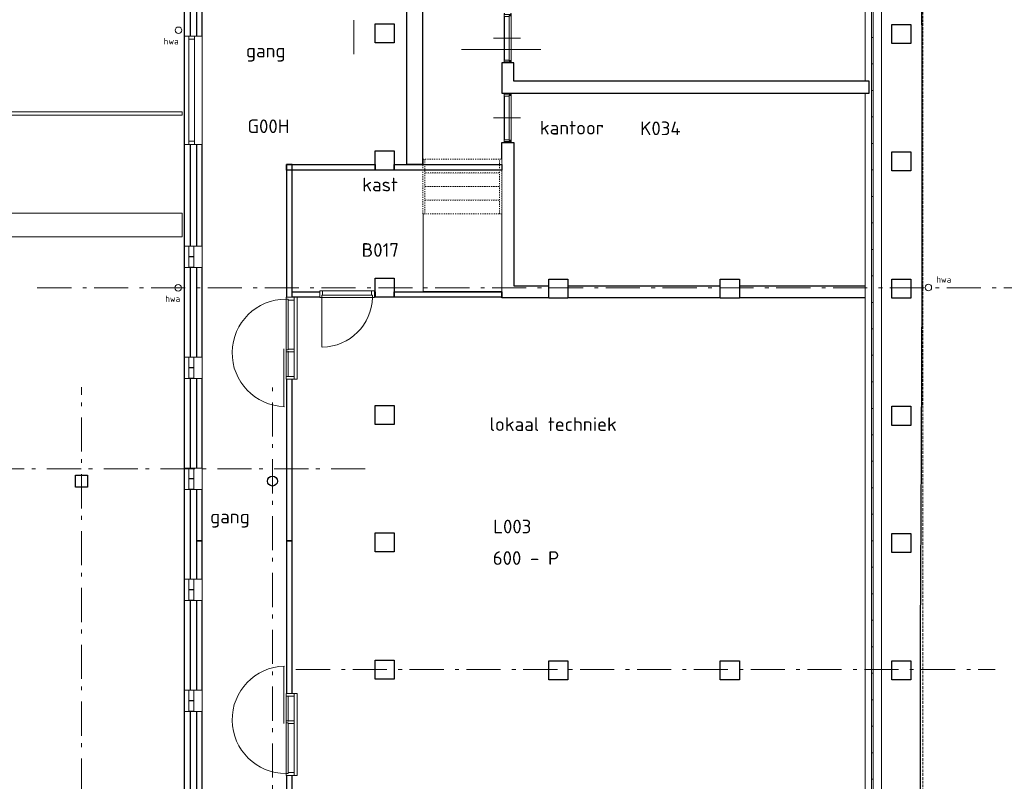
# Model space of a CAD drawing. Header units: millimetres. Extents: x -28579 to 211491, y -26192 to 102706.
# Tile 38 of 48: x 64621 to 82663, y -3856 to 10108. Entities that reach past the tile are written whole.
import ezdxf

# ---------------------------------------------------------------- set-up
doc = ezdxf.new("R2010")
doc.units = ezdxf.units.MM
doc.header["$LTSCALE"] = 100
for name, pattern in [('STYLE_01', [0.416641, 0.208282, -0.208359]), ('STYLE_02', [0.694427, 0.486069, -0.208359]), ('STYLE_06', [1.041641, 0.625, -0.208282, 0.069427, -0.138931])]:
    doc.linetypes.add(name, pattern=pattern)
doc.layers.add('AL22FF1-_KALKZANDST', color=2, linetype='Continuous')
doc.layers.add('AL28_BETON', color=3, linetype='Continuous')
doc.layers.add('hulplijn', color=30, linetype='Continuous', plot=False)
doc.layers.add('None', color=7, linetype='Continuous', lineweight=5)
doc.styles.add('Tekton Plus Regular', font='isocpeur.ttf')

# ---------------------------------------------------------------- blocks, each defined once
blk = doc.blocks.new('Group-25')
at = {"color": 8, "linetype": 'Continuous', "lineweight": 5}
blk.add_wipeout([(19015, -8033), (19015, -7167), (19145, -7167), (19145, -8033)], dxfattribs=at).dxf.layer = 'None'
at = {"layer": 'None', "color": 8, "linetype": 'Continuous', "lineweight": 5}
blk.add_lwpolyline([(19015, -8033), (19015, -7167), (19145, -7167), (19145, -8033)], close=True, dxfattribs=at)
at = {"color": 8, "linetype": 'Continuous', "lineweight": 5}
blk.add_wipeout([(19106, -8010), (19106, -7190), (19145, -7190), (19145, -8010)], dxfattribs=at).dxf.layer = 'None'
at = {"layer": 'None', "color": 8, "linetype": 'Continuous', "lineweight": 5}
blk.add_lwpolyline([(19106, -8010), (19106, -7190), (19145, -7190), (19145, -8010)], close=True, dxfattribs=at)
at = {"color": 8, "linetype": 'Continuous', "lineweight": 5}
blk.add_wipeout([(19020, -8000), (19020, -7200), (19106, -7200), (19106, -8000)], dxfattribs=at).dxf.layer = 'None'
at = {"layer": 'None', "color": 8, "linetype": 'Continuous', "lineweight": 5}
for p, q in [((19030, -7167), (19130, -7167)), ((19318, -7598), (18818, -7598)), ((19030, -8033), (19130, -8033))]:
    blk.add_line(p, q, dxfattribs=at)
for points in [[(19130, -7150), (19145, -7150), (19145, -7185), (19106, -7185), (19106, -7200), (19015, -7200), (19015, -7150), (19030, -7150)], [(19130, -8050), (19145, -8050), (19145, -8015), (19106, -8015), (19106, -8000), (19015, -8000), (19015, -8050), (19030, -8050)]]:
    blk.add_lwpolyline(points, dxfattribs=at)
blk.add_lwpolyline([(19020, -8000), (19020, -7200), (19106, -7200), (19106, -8000)], close=True, dxfattribs=at)
blk = doc.blocks.new('Group-26')
at = {"color": 8, "linetype": 'Continuous', "lineweight": 5}
blk.add_wipeout([(19014, -9494), (19014, -8628), (19144, -8628), (19144, -9494)], dxfattribs=at).dxf.layer = 'None'
at = {"layer": 'None', "color": 8, "linetype": 'Continuous', "lineweight": 5}
blk.add_lwpolyline([(19014, -9494), (19014, -8628), (19144, -8628), (19144, -9494)], close=True, dxfattribs=at)
at = {"color": 8, "linetype": 'Continuous', "lineweight": 5}
blk.add_wipeout([(19105, -9471), (19105, -8651), (19144, -8651), (19144, -9471)], dxfattribs=at).dxf.layer = 'None'
at = {"layer": 'None', "color": 8, "linetype": 'Continuous', "lineweight": 5}
blk.add_lwpolyline([(19105, -9471), (19105, -8651), (19144, -8651), (19144, -9471)], close=True, dxfattribs=at)
at = {"color": 8, "linetype": 'Continuous', "lineweight": 5}
blk.add_wipeout([(19019, -9461), (19019, -8661), (19105, -8661), (19105, -9461)], dxfattribs=at).dxf.layer = 'None'
at = {"layer": 'None', "color": 8, "linetype": 'Continuous', "lineweight": 5}
for p, q in [((19029, -8628), (19129, -8628)), ((19318, -9059), (18818, -9059)), ((19029, -9494), (19129, -9494))]:
    blk.add_line(p, q, dxfattribs=at)
for points in [[(19129, -8611), (19144, -8611), (19144, -8646), (19105, -8646), (19105, -8661), (19014, -8661), (19014, -8611), (19029, -8611)], [(19129, -9511), (19144, -9511), (19144, -9476), (19105, -9476), (19105, -9461), (19014, -9461), (19014, -9511), (19029, -9511)]]:
    blk.add_lwpolyline(points, dxfattribs=at)
blk.add_lwpolyline([(19019, -9461), (19019, -8661), (19105, -8661), (19105, -9461)], close=True, dxfattribs=at)
blk = doc.blocks.new('Group-31')
at = {"color": 8, "linetype": 'Continuous', "lineweight": 5}
blk.add_wipeout([(25748, -7100), (25780, -7100), (25780, -7585), (25748, -7585)], dxfattribs=at).dxf.layer = 'None'
at = {"layer": 'None', "color": 8, "linetype": 'Continuous', "lineweight": 5}
blk.add_lwpolyline([(25748, -7100), (25780, -7100), (25780, -7585), (25748, -7585)], close=True, dxfattribs=at)
at = {"color": 8, "linetype": 'Continuous', "lineweight": 5}
blk.add_wipeout([(25748, -7585), (25780, -7585), (25780, -8071), (25748, -8071)], dxfattribs=at).dxf.layer = 'None'
at = {"layer": 'None', "color": 8, "linetype": 'Continuous', "lineweight": 5}
blk.add_lwpolyline([(25748, -7585), (25780, -7585), (25780, -8071), (25748, -8071)], close=True, dxfattribs=at)
at = {"color": 8, "linetype": 'Continuous', "lineweight": 5}
blk.add_wipeout([(25748, -8071), (25780, -8071), (25780, -8557), (25748, -8557)], dxfattribs=at).dxf.layer = 'None'
at = {"layer": 'None', "color": 8, "linetype": 'Continuous', "lineweight": 5}
blk.add_lwpolyline([(25748, -8071), (25780, -8071), (25780, -8557), (25748, -8557)], close=True, dxfattribs=at)
at = {"color": 8, "linetype": 'Continuous', "lineweight": 5}
blk.add_wipeout([(25748, -8557), (25780, -8557), (25780, -9043), (25748, -9043)], dxfattribs=at).dxf.layer = 'None'
at = {"layer": 'None', "color": 8, "linetype": 'Continuous', "lineweight": 5}
blk.add_lwpolyline([(25748, -8557), (25780, -8557), (25780, -9043), (25748, -9043)], close=True, dxfattribs=at)
at = {"color": 8, "linetype": 'Continuous', "lineweight": 5}
blk.add_wipeout([(25748, -9043), (25780, -9043), (25780, -9528), (25748, -9528)], dxfattribs=at).dxf.layer = 'None'
at = {"layer": 'None', "color": 8, "linetype": 'Continuous', "lineweight": 5}
blk.add_lwpolyline([(25748, -9043), (25780, -9043), (25780, -9528), (25748, -9528)], close=True, dxfattribs=at)
at = {"color": 8, "linetype": 'Continuous', "lineweight": 5}
blk.add_wipeout([(25748, -9528), (25780, -9528), (25780, -10014), (25748, -10014)], dxfattribs=at).dxf.layer = 'None'
at = {"layer": 'None', "color": 8, "linetype": 'Continuous', "lineweight": 5}
blk.add_lwpolyline([(25748, -9528), (25780, -9528), (25780, -10014), (25748, -10014)], close=True, dxfattribs=at)
at = {"color": 8, "linetype": 'Continuous', "lineweight": 5}
blk.add_wipeout([(25748, -10014), (25780, -10014), (25780, -10500), (25748, -10500)], dxfattribs=at).dxf.layer = 'None'
at = {"layer": 'None', "color": 8, "linetype": 'Continuous', "lineweight": 5}
blk.add_lwpolyline([(25748, -10014), (25780, -10014), (25780, -10500), (25748, -10500)], close=True, dxfattribs=at)
at = {"color": 8, "linetype": 'Continuous', "lineweight": 5}
blk.add_wipeout([(25748, -10500), (25780, -10500), (25780, -10986), (25748, -10986)], dxfattribs=at).dxf.layer = 'None'
at = {"layer": 'None', "color": 8, "linetype": 'Continuous', "lineweight": 5}
blk.add_lwpolyline([(25748, -10500), (25780, -10500), (25780, -10986), (25748, -10986)], close=True, dxfattribs=at)
at = {"color": 8, "linetype": 'Continuous', "lineweight": 5}
blk.add_wipeout([(25748, -10986), (25780, -10986), (25780, -11471), (25748, -11471)], dxfattribs=at).dxf.layer = 'None'
at = {"layer": 'None', "color": 8, "linetype": 'Continuous', "lineweight": 5}
blk.add_lwpolyline([(25748, -10986), (25780, -10986), (25780, -11471), (25748, -11471)], close=True, dxfattribs=at)
at = {"color": 8, "linetype": 'Continuous', "lineweight": 5}
blk.add_wipeout([(25748, -11471), (25780, -11471), (25780, -11957), (25748, -11957)], dxfattribs=at).dxf.layer = 'None'
at = {"layer": 'None', "color": 8, "linetype": 'Continuous', "lineweight": 5}
blk.add_lwpolyline([(25748, -11471), (25780, -11471), (25780, -11957), (25748, -11957)], close=True, dxfattribs=at)
at = {"color": 8, "linetype": 'Continuous', "lineweight": 5}
blk.add_wipeout([(25748, -11957), (25780, -11957), (25780, -12443), (25748, -12443)], dxfattribs=at).dxf.layer = 'None'
at = {"layer": 'None', "color": 8, "linetype": 'Continuous', "lineweight": 5}
blk.add_lwpolyline([(25748, -11957), (25780, -11957), (25780, -12443), (25748, -12443)], close=True, dxfattribs=at)
at = {"color": 8, "linetype": 'Continuous', "lineweight": 5}
blk.add_wipeout([(25748, -12443), (25780, -12443), (25780, -12929), (25748, -12929)], dxfattribs=at).dxf.layer = 'None'
at = {"layer": 'None', "color": 8, "linetype": 'Continuous', "lineweight": 5}
blk.add_lwpolyline([(25748, -12443), (25780, -12443), (25780, -12929), (25748, -12929)], close=True, dxfattribs=at)
at = {"color": 8, "linetype": 'Continuous', "lineweight": 5}
blk.add_wipeout([(25748, -12929), (25780, -12929), (25780, -13414), (25748, -13414)], dxfattribs=at).dxf.layer = 'None'
at = {"layer": 'None', "color": 8, "linetype": 'Continuous', "lineweight": 5}
blk.add_lwpolyline([(25748, -12929), (25780, -12929), (25780, -13414), (25748, -13414)], close=True, dxfattribs=at)
at = {"color": 8, "linetype": 'Continuous', "lineweight": 5}
blk.add_wipeout([(25748, -13414), (25780, -13414), (25780, -13900), (25748, -13900)], dxfattribs=at).dxf.layer = 'None'
at = {"layer": 'None', "color": 8, "linetype": 'Continuous', "lineweight": 5}
blk.add_lwpolyline([(25748, -13414), (25780, -13414), (25780, -13900), (25748, -13900)], close=True, dxfattribs=at)
at = {"color": 8, "linetype": 'Continuous', "lineweight": 5}
blk.add_wipeout([(25748, -13900), (25780, -13900), (25780, -14386), (25748, -14386)], dxfattribs=at).dxf.layer = 'None'
at = {"layer": 'None', "color": 8, "linetype": 'Continuous', "lineweight": 5}
blk.add_lwpolyline([(25748, -13900), (25780, -13900), (25780, -14386), (25748, -14386)], close=True, dxfattribs=at)
at = {"color": 8, "linetype": 'Continuous', "lineweight": 5}
blk.add_wipeout([(25748, -14386), (25780, -14386), (25780, -14872), (25748, -14872)], dxfattribs=at).dxf.layer = 'None'
at = {"layer": 'None', "color": 8, "linetype": 'Continuous', "lineweight": 5}
blk.add_lwpolyline([(25748, -14386), (25780, -14386), (25780, -14872), (25748, -14872)], close=True, dxfattribs=at)
at = {"color": 8, "linetype": 'Continuous', "lineweight": 5}
blk.add_wipeout([(25748, -14872), (25780, -14872), (25780, -15357), (25748, -15357)], dxfattribs=at).dxf.layer = 'None'
at = {"layer": 'None', "color": 8, "linetype": 'Continuous', "lineweight": 5}
blk.add_lwpolyline([(25748, -14872), (25780, -14872), (25780, -15357), (25748, -15357)], close=True, dxfattribs=at)
at = {"color": 8, "linetype": 'Continuous', "lineweight": 5}
blk.add_wipeout([(25748, -15357), (25780, -15357), (25780, -15843), (25748, -15843)], dxfattribs=at).dxf.layer = 'None'
at = {"layer": 'None', "color": 8, "linetype": 'Continuous', "lineweight": 5}
blk.add_lwpolyline([(25748, -15357), (25780, -15357), (25780, -15843), (25748, -15843)], close=True, dxfattribs=at)
at = {"color": 8, "linetype": 'Continuous', "lineweight": 5}
blk.add_wipeout([(25748, -15843), (25780, -15843), (25780, -16329), (25748, -16329)], dxfattribs=at).dxf.layer = 'None'
at = {"layer": 'None', "color": 8, "linetype": 'Continuous', "lineweight": 5}
blk.add_lwpolyline([(25748, -15843), (25780, -15843), (25780, -16329), (25748, -16329)], close=True, dxfattribs=at)
at = {"color": 8, "linetype": 'Continuous', "lineweight": 5}
blk.add_wipeout([(25748, -16329), (25780, -16329), (25780, -16815), (25748, -16815)], dxfattribs=at).dxf.layer = 'None'
at = {"layer": 'None', "color": 8, "linetype": 'Continuous', "lineweight": 5}
blk.add_lwpolyline([(25748, -16329), (25780, -16329), (25780, -16815), (25748, -16815)], close=True, dxfattribs=at)
at = {"color": 8, "linetype": 'Continuous', "lineweight": 5}
blk.add_wipeout([(25748, -16815), (25780, -16815), (25780, -17300), (25748, -17300)], dxfattribs=at).dxf.layer = 'None'
at = {"layer": 'None', "color": 8, "linetype": 'Continuous', "lineweight": 5}
blk.add_lwpolyline([(25748, -16815), (25780, -16815), (25780, -17300), (25748, -17300)], close=True, dxfattribs=at)
at = {"color": 8, "linetype": 'Continuous', "lineweight": 5}
blk.add_wipeout([(25748, -17300), (25780, -17300), (25780, -17786), (25748, -17786)], dxfattribs=at).dxf.layer = 'None'
at = {"layer": 'None', "color": 8, "linetype": 'Continuous', "lineweight": 5}
blk.add_lwpolyline([(25748, -17300), (25780, -17300), (25780, -17786), (25748, -17786)], close=True, dxfattribs=at)
at = {"color": 8, "linetype": 'Continuous', "lineweight": 5}
blk.add_wipeout([(25748, -17786), (25780, -17786), (25780, -18272), (25748, -18272)], dxfattribs=at).dxf.layer = 'None'
at = {"layer": 'None', "color": 8, "linetype": 'Continuous', "lineweight": 5}
blk.add_lwpolyline([(25748, -17786), (25780, -17786), (25780, -18272), (25748, -18272)], close=True, dxfattribs=at)
at = {"color": 8, "linetype": 'Continuous', "lineweight": 5}
blk.add_wipeout([(25748, -18272), (25780, -18272), (25780, -18758), (25748, -18758)], dxfattribs=at).dxf.layer = 'None'
at = {"layer": 'None', "color": 8, "linetype": 'Continuous', "lineweight": 5}
blk.add_lwpolyline([(25748, -18272), (25780, -18272), (25780, -18758), (25748, -18758)], close=True, dxfattribs=at)
at = {"color": 8, "linetype": 'Continuous', "lineweight": 5}
blk.add_wipeout([(25748, -18758), (25780, -18758), (25780, -19243), (25748, -19243)], dxfattribs=at).dxf.layer = 'None'
at = {"layer": 'None', "color": 8, "linetype": 'Continuous', "lineweight": 5}
blk.add_lwpolyline([(25748, -18758), (25780, -18758), (25780, -19243), (25748, -19243)], close=True, dxfattribs=at)
at = {"color": 8, "linetype": 'Continuous', "lineweight": 5}
blk.add_wipeout([(25748, -19243), (25780, -19243), (25780, -19729), (25748, -19729)], dxfattribs=at).dxf.layer = 'None'
at = {"layer": 'None', "color": 8, "linetype": 'Continuous', "lineweight": 5}
blk.add_lwpolyline([(25748, -19243), (25780, -19243), (25780, -19729), (25748, -19729)], close=True, dxfattribs=at)
at = {"color": 8, "linetype": 'Continuous', "lineweight": 5}
blk.add_wipeout([(25748, -19729), (25780, -19729), (25780, -20215), (25748, -20215)], dxfattribs=at).dxf.layer = 'None'
at = {"layer": 'None', "color": 8, "linetype": 'Continuous', "lineweight": 5}
blk.add_lwpolyline([(25748, -19729), (25780, -19729), (25780, -20215), (25748, -20215)], close=True, dxfattribs=at)
at = {"color": 8, "linetype": 'Continuous', "lineweight": 5}
blk.add_wipeout([(25748, -20215), (25780, -20215), (25780, -20701), (25748, -20701)], dxfattribs=at).dxf.layer = 'None'
at = {"layer": 'None', "color": 8, "linetype": 'Continuous', "lineweight": 5}
blk.add_lwpolyline([(25748, -20215), (25780, -20215), (25780, -20701), (25748, -20701)], close=True, dxfattribs=at)
at = {"color": 8, "linetype": 'Continuous', "lineweight": 5}
blk.add_wipeout([(25748, -20701), (25780, -20701), (25780, -21186), (25748, -21186)], dxfattribs=at).dxf.layer = 'None'
at = {"layer": 'None', "color": 8, "linetype": 'Continuous', "lineweight": 5}
blk.add_lwpolyline([(25748, -20701), (25780, -20701), (25780, -21186), (25748, -21186)], close=True, dxfattribs=at)
at = {"color": 8, "linetype": 'Continuous', "lineweight": 5}
blk.add_wipeout([(25748, -21186), (25780, -21186), (25780, -21672), (25748, -21672)], dxfattribs=at).dxf.layer = 'None'
at = {"layer": 'None', "color": 8, "linetype": 'Continuous', "lineweight": 5}
blk.add_lwpolyline([(25748, -21186), (25780, -21186), (25780, -21672), (25748, -21672)], close=True, dxfattribs=at)
blk = doc.blocks.new('Group-40')
at = {"color": 8, "linetype": 'STYLE_01', "lineweight": 5}
blk.add_wipeout([(17525, -10069), (18970, -10069), (18970, -10319), (17525, -10319)], dxfattribs=at).dxf.layer = 'None'
at = {"layer": 'None', "color": 8, "linetype": 'STYLE_01', "lineweight": 5}
blk.add_lwpolyline([(17525, -10069), (18970, -10069), (18970, -10319), (17525, -10319)], close=True, dxfattribs=at)
at = {"color": 8, "linetype": 'STYLE_01', "lineweight": 5}
for points in [[(17525, -9819), (18970, -9819), (18970, -10069), (17525, -10069)], [(17525, -10319), (18970, -10319), (18970, -10569), (17525, -10569)]]:
    blk.add_wipeout(points, dxfattribs=at).dxf.layer = 'None'
at = {"layer": 'None', "color": 8, "linetype": 'STYLE_01', "lineweight": 5}
for points in [[(17525, -9819), (18970, -9819), (18970, -10069), (17525, -10069)], [(17525, -10319), (18970, -10319), (18970, -10569), (17525, -10569)]]:
    blk.add_lwpolyline(points, close=True, dxfattribs=at)
at = {"color": 8, "linetype": 'STYLE_01', "lineweight": 5}
blk.add_wipeout([(17525, -10569), (18970, -10569), (18970, -10819), (17525, -10819)], dxfattribs=at).dxf.layer = 'None'
at = {"layer": 'None', "color": 8, "linetype": 'STYLE_01', "lineweight": 5}
blk.add_lwpolyline([(17525, -10569), (18970, -10569), (18970, -10819), (17525, -10819)], close=True, dxfattribs=at)
at = {"color": 8, "linetype": 'STYLE_01', "lineweight": 5}
for points in [[(17525, -9819), (17565, -9819), (17565, -10819), (17525, -10819)], [(18930, -9819), (18970, -9819), (18970, -10819), (18930, -10819)]]:
    blk.add_wipeout(points, dxfattribs=at).dxf.layer = 'None'
at = {"layer": 'None', "color": 8, "linetype": 'STYLE_01', "lineweight": 5}
for points in [[(17525, -9819), (17565, -9819), (17565, -10819), (17525, -10819)], [(18930, -9819), (18970, -9819), (18970, -10819), (18930, -10819)]]:
    blk.add_lwpolyline(points, close=True, dxfattribs=at)
blk = doc.blocks.new('Group-354')
at = {"color": 140, "linetype": 'Continuous', "lineweight": 15}
blk.add_wipeout([(13004, -7496), (12988, -7453), (13007, -7411), (13050, -7395), (13092, -7414), (13108, -7457), (13089, -7499), (13046, -7515)], dxfattribs=at).dxf.layer = 'None'
at = {"layer": 'None', "color": 140, "linetype": 'Continuous', "lineweight": 15}
blk.add_circle((13048, -7455), 60.1, dxfattribs=at)
at = {"layer": 'None', "color": 140, "insert": (12776, -7598), "char_height": 117.2, "attachment_point": 1, "line_spacing_factor": 0.979016, "style": 'Tekton Plus Regular'}
blk.add_mtext('hwa', dxfattribs=at)
blk = doc.blocks.new('Group-355')
at = {"color": 140, "linetype": 'Continuous', "lineweight": 15}
blk.add_wipeout([(12765, -12216), (12749, -12173), (12768, -12131), (12811, -12115), (12853, -12134), (12869, -12177), (12850, -12219), (12807, -12235)], dxfattribs=at).dxf.layer = 'None'
at = {"layer": 'None', "color": 140, "linetype": 'Continuous', "lineweight": 15}
blk.add_circle((12809, -12175), 60.1, dxfattribs=at)
at = {"layer": 'None', "color": 140, "insert": (12569, -12318), "char_height": 117.2, "attachment_point": 1, "line_spacing_factor": 0.979016, "style": 'Tekton Plus Regular'}
blk.add_mtext('hwa', dxfattribs=at)
blk = doc.blocks.new('Group-380')
at = {"color": 8, "linetype": 'Continuous', "lineweight": 5}
blk.add_wipeout([(13159, -19550), (13483, -19550), (13483, -19945), (13159, -19945)], dxfattribs=at).dxf.layer = 'None'
at = {"layer": 'None', "color": 8, "linetype": 'Continuous', "lineweight": 5}
blk.add_lwpolyline([(13159, -19550), (13483, -19550), (13483, -19945), (13159, -19945)], close=True, dxfattribs=at)
at = {"color": 140, "linetype": 'Continuous', "lineweight": 15}
blk.add_wipeout([(13329, -19555), (13329, -19745), (13239, -19745), (13239, -19555)], dxfattribs=at).dxf.layer = 'None'
at = {"layer": 'None', "color": 140, "linetype": 'Continuous', "lineweight": 15}
blk.add_lwpolyline([(13329, -19555), (13329, -19745), (13239, -19745), (13239, -19555)], close=True, dxfattribs=at)
at = {"color": 140, "linetype": 'Continuous', "lineweight": 15}
blk.add_wipeout([(13329, -19750), (13329, -19940), (13239, -19940), (13239, -19750)], dxfattribs=at).dxf.layer = 'None'
at = {"layer": 'None', "color": 140, "linetype": 'Continuous', "lineweight": 15}
blk.add_lwpolyline([(13329, -19750), (13329, -19940), (13239, -19940), (13239, -19750)], close=True, dxfattribs=at)
blk = doc.blocks.new('Group-381')
at = {"color": 8, "linetype": 'Continuous', "lineweight": 5}
blk.add_wipeout([(13159, -17515), (13483, -17515), (13483, -17910), (13159, -17910)], dxfattribs=at).dxf.layer = 'None'
at = {"layer": 'None', "color": 8, "linetype": 'Continuous', "lineweight": 5}
blk.add_lwpolyline([(13159, -17515), (13483, -17515), (13483, -17910), (13159, -17910)], close=True, dxfattribs=at)
at = {"color": 140, "linetype": 'Continuous', "lineweight": 15}
blk.add_wipeout([(13329, -17520), (13329, -17710), (13239, -17710), (13239, -17520)], dxfattribs=at).dxf.layer = 'None'
at = {"layer": 'None', "color": 140, "linetype": 'Continuous', "lineweight": 15}
blk.add_lwpolyline([(13329, -17520), (13329, -17710), (13239, -17710), (13239, -17520)], close=True, dxfattribs=at)
at = {"color": 140, "linetype": 'Continuous', "lineweight": 15}
blk.add_wipeout([(13329, -17715), (13329, -17905), (13239, -17905), (13239, -17715)], dxfattribs=at).dxf.layer = 'None'
at = {"layer": 'None', "color": 140, "linetype": 'Continuous', "lineweight": 15}
blk.add_lwpolyline([(13329, -17715), (13329, -17905), (13239, -17905), (13239, -17715)], close=True, dxfattribs=at)
blk = doc.blocks.new('Group-382')
at = {"color": 8, "linetype": 'Continuous', "lineweight": 5}
blk.add_wipeout([(13159, -15480), (13483, -15480), (13483, -15875), (13159, -15875)], dxfattribs=at).dxf.layer = 'None'
at = {"layer": 'None', "color": 8, "linetype": 'Continuous', "lineweight": 5}
blk.add_lwpolyline([(13159, -15480), (13483, -15480), (13483, -15875), (13159, -15875)], close=True, dxfattribs=at)
at = {"color": 140, "linetype": 'Continuous', "lineweight": 15}
blk.add_wipeout([(13329, -15485), (13329, -15675), (13239, -15675), (13239, -15485)], dxfattribs=at).dxf.layer = 'None'
at = {"layer": 'None', "color": 140, "linetype": 'Continuous', "lineweight": 15}
blk.add_lwpolyline([(13329, -15485), (13329, -15675), (13239, -15675), (13239, -15485)], close=True, dxfattribs=at)
at = {"color": 140, "linetype": 'Continuous', "lineweight": 15}
blk.add_wipeout([(13329, -15680), (13329, -15870), (13239, -15870), (13239, -15680)], dxfattribs=at).dxf.layer = 'None'
at = {"layer": 'None', "color": 140, "linetype": 'Continuous', "lineweight": 15}
blk.add_lwpolyline([(13329, -15680), (13329, -15870), (13239, -15870), (13239, -15680)], close=True, dxfattribs=at)
blk = doc.blocks.new('Group-383')
at = {"color": 8, "linetype": 'Continuous', "lineweight": 5}
blk.add_wipeout([(13159, -13445), (13483, -13445), (13483, -13840), (13159, -13840)], dxfattribs=at).dxf.layer = 'None'
at = {"layer": 'None', "color": 8, "linetype": 'Continuous', "lineweight": 5}
blk.add_lwpolyline([(13159, -13445), (13483, -13445), (13483, -13840), (13159, -13840)], close=True, dxfattribs=at)
at = {"color": 140, "linetype": 'Continuous', "lineweight": 15}
blk.add_wipeout([(13329, -13450), (13329, -13640), (13239, -13640), (13239, -13450)], dxfattribs=at).dxf.layer = 'None'
at = {"layer": 'None', "color": 140, "linetype": 'Continuous', "lineweight": 15}
blk.add_lwpolyline([(13329, -13450), (13329, -13640), (13239, -13640), (13239, -13450)], close=True, dxfattribs=at)
at = {"color": 140, "linetype": 'Continuous', "lineweight": 15}
blk.add_wipeout([(13329, -13645), (13329, -13835), (13239, -13835), (13239, -13645)], dxfattribs=at).dxf.layer = 'None'
at = {"layer": 'None', "color": 140, "linetype": 'Continuous', "lineweight": 15}
blk.add_lwpolyline([(13329, -13645), (13329, -13835), (13239, -13835), (13239, -13645)], close=True, dxfattribs=at)
blk = doc.blocks.new('Group-384')
at = {"color": 8, "linetype": 'Continuous', "lineweight": 5}
blk.add_wipeout([(13159, -11410), (13483, -11410), (13483, -11805), (13159, -11805)], dxfattribs=at).dxf.layer = 'None'
at = {"layer": 'None', "color": 8, "linetype": 'Continuous', "lineweight": 5}
blk.add_lwpolyline([(13159, -11410), (13483, -11410), (13483, -11805), (13159, -11805)], close=True, dxfattribs=at)
at = {"color": 140, "linetype": 'Continuous', "lineweight": 15}
blk.add_wipeout([(13329, -11415), (13329, -11605), (13239, -11605), (13239, -11415)], dxfattribs=at).dxf.layer = 'None'
at = {"layer": 'None', "color": 140, "linetype": 'Continuous', "lineweight": 15}
blk.add_lwpolyline([(13329, -11415), (13329, -11605), (13239, -11605), (13239, -11415)], close=True, dxfattribs=at)
at = {"color": 140, "linetype": 'Continuous', "lineweight": 15}
blk.add_wipeout([(13329, -11610), (13329, -11800), (13239, -11800), (13239, -11610)], dxfattribs=at).dxf.layer = 'None'
at = {"layer": 'None', "color": 140, "linetype": 'Continuous', "lineweight": 15}
blk.add_lwpolyline([(13329, -11610), (13329, -11800), (13239, -11800), (13239, -11610)], close=True, dxfattribs=at)
blk = doc.blocks.new('Group-405')
at = {"color": 8, "linetype": 'Continuous', "lineweight": 5}
blk.add_wipeout([(13160, -7560), (13480, -7560), (13480, -9550), (13160, -9550)], dxfattribs=at).dxf.layer = 'None'
at = {"layer": 'None', "color": 8, "linetype": 'Continuous', "lineweight": 5}
for points in [[(13160, -7560), (13480, -7560), (13480, -9550), (13160, -9550)], [(13240, -7560), (13340, -7560), (13340, -9550), (13240, -9550)]]:
    blk.add_lwpolyline(points, close=True, dxfattribs=at)
at = {"color": 140, "linetype": 'Continuous', "lineweight": 15}
for points in [[(13240, -7560), (13340, -7560), (13340, -7620), (13240, -7620)], [(13240, -9490), (13340, -9490), (13340, -9550), (13240, -9550)]]:
    blk.add_wipeout(points, dxfattribs=at).dxf.layer = 'None'
at = {"layer": 'None', "color": 140, "linetype": 'Continuous', "lineweight": 15}
for points in [[(13240, -7560), (13340, -7560), (13340, -7620), (13240, -7620)], [(13240, -9490), (13340, -9490), (13340, -9550), (13240, -9550)]]:
    blk.add_lwpolyline(points, close=True, dxfattribs=at)

msp = doc.modelspace()

# ---------------------------------------------------------------- linework, layer by layer
at = {"layer": 'AL22FF1-_KALKZANDST'}
for points in [[(67643, 13196), (67743, 13196), (67743, -8562), (67643, -8562)], [(67863, 13330), (67863, 555), (67963, 555), (67963, 13330)], [(69513, 7451), (69513, 555), (69613, 555), (69613, 7451)], [(67963, -6252), (67963, 555), (67863, 555), (67863, -6252)], [(69613, -6467), (69613, 555), (69513, 555), (69513, -6467)]]:
    msp.add_lwpolyline(points, close=True, dxfattribs=at)
at = {"layer": 'hulplijn'}
msp.add_open_spline([(70953, -21177), (70953, -18652), (70953, -16127), (76046.5, -16127), (81140, -16127), (81140, 618), (81140, 17363), (80038.5, 17421), (78937, 17479), (78937, 20249), (78937, 23019), (76515, 23070), (74093, 23121), (74093, 23821), (74093, 24521), (74691, 24521), (75289, 24521), (75289, 25021), (75289, 25521), (80201, 25521), (85113, 25521), (85824, 4712), (86535, -16097), (86510, -16097), (86485, -16097), (86485, -16112), (86485, -16127), (86510, -16127), (86535, -16127), (86533, -16470), (86485, -16802), (86485, -18989.5), (86485, -21177), (83823.5, -21177), (81162, -21177), (76057.5, -21177), (70953, -21177)], degree=2, knots=[0, 0, 0, 1, 1, 2, 2, 3, 3, 4, 4, 5, 5, 6, 6, 7, 7, 8, 8, 9, 9, 10, 10, 11, 11, 12, 12, 13, 13, 14, 14, 15, 15, 16, 16, 17, 17, 18, 18, 18], dxfattribs=at)
at = {"layer": 'None', "color": 8, "linetype": 'STYLE_06', "lineweight": 5, "ltscale": 10}
msp.add_line((70743, 9473), (70743, 32173), dxfattribs=at)
at = {"layer": 'None', "color": 8, "linetype": 'Continuous', "lineweight": 15}
msp.add_line((71853, 11983), (71853, 7451), dxfattribs=at)
at = {"layer": 'None', "color": 8, "linetype": 'STYLE_02', "lineweight": 5}
msp.add_line((81173, -15562), (81173, 11983), dxfattribs=at)

# ---------------------------------------------------------------- texts
at = {"layer": 'None', "color": 1, "char_height": 250, "attachment_point": 1, "line_spacing_factor": 0.976858, "style": 'Tekton Plus Regular'}
for s, insert in [('kast', (70898, 7210.31969)), ('lokaal techniek', (73231.2889, 2817.54428)), ('600 - P', (73290, 362.22703))]:
    msp.add_mtext(s, dxfattribs=dict(at, insert=insert))
at = {"layer": 'None', "color": 140, "insert": (81416, 5403.13875), "char_height": 117.21875, "attachment_point": 1, "line_spacing_factor": 0.976858, "style": 'Tekton Plus Regular'}
msp.add_mtext('hwa', dxfattribs=at)

# ---------------------------------------------------------------- wipeouts: each hides what was drawn before it
at = {"color": 1, "linetype": 'Continuous', "lineweight": 35}
for points in [[(68767, 9208.08), (69735.06006, 9208.08), (69735.06006, 9747), (68767, 9747)], [(65643, 1758), (65863, 1758), (65863, 1538), (65643, 1538)], [(69248, 1738), (69313.10408, 1715.17514), (69343, 1653), (69320.17514, 1587.89592), (69258, 1558), (69192.89592, 1580.82486), (69163, 1643), (69185.82486, 1708.10408)], [(68111, 110.88), (69094.57994, 110.88), (69094.57994, 1206), (68111, 1206)]]:
    msp.add_wipeout(points, dxfattribs=at).dxf.layer = 'None'
at = {"color": 92, "linetype": 'Continuous', "lineweight": 25}
msp.add_wipeout([(68795, 7902.12), (69859.49003, 7902.12), (69859.49003, 8346), (68795, 8346)], dxfattribs=at).dxf.layer = 'None'

# ---------------------------------------------------------------- next in the draw order: linework, layer by layer
at = {"layer": 'AL28_BETON'}
msp.add_lwpolyline([(65643, 1758), (65863, 1758), (65863, 1538), (65643, 1538)], close=True, dxfattribs=at)
msp.add_circle((69253, 1648), 90.13878, dxfattribs=at)
at = {"layer": 'None', "color": 8, "linetype": 'STYLE_06', "lineweight": 5, "ltscale": 10}
for p, q in [((65753, -23852), (65753, 3373)), ((69253, -23577), (69253, 3373))]:
    msp.add_line(p, q, dxfattribs=at)

# ---------------------------------------------------------------- next in the draw order: block references
at = {"layer": 'None', "color": 7}
for name, p in [('Group-354', (54483, 17368)), ('Group-384', (54483, 17368)), ('Group-355', (54717.66179, 17368)), ('Group-383', (54483, 17368)), ('Group-382', (54483, 17368)), ('Group-381', (54483, 17368)), ('Group-380', (54483, 17368))]:
    msp.add_blockref(name, p, dxfattribs=at)

# ---------------------------------------------------------------- next in the draw order: texts
at = {"layer": 'None', "color": 1, "char_height": 250, "attachment_point": 1, "line_spacing_factor": 0.976858, "style": 'Tekton Plus Regular'}
for s, insert in [('gang', (68767, 9665.1718)), ('G00H', (68795, 8278.60242)), ('gang', (68111, 1122.85992))]:
    msp.add_mtext(s, dxfattribs=dict(at, insert=insert))

# ---------------------------------------------------------------- next in the draw order: wipeouts: each hides what was drawn before it
at = {"color": 8, "linetype": 'Continuous', "lineweight": 5}
for points in [[(71133, 10034), (71483, 10034), (71483, 9684), (71133, 9684)], [(80603, 10020), (80953, 10020), (80953, 9670), (80603, 9670)], [(80189, 5008), (73458, 5008), (73458, 5188), (73458, 5228), (73458, 7518), (73458, 7857), (73678, 7857), (73678, 7518), (73678, 5228), (80189, 5228)], [(71133, 7701), (71483, 7701), (71483, 7351), (71133, 7351)], [(80603, 7686), (80953, 7686), (80953, 7336), (80603, 7336)], [(71133, 5368), (71483, 5368), (71483, 5018), (71133, 5018)], [(80603, 5353), (80953, 5353), (80953, 5003), (80603, 5003)], [(81316, 5237), (81332.10408, 5193.87868), (81313, 5152), (81269.87868, 5135.89592), (81228, 5155), (81211.89592, 5198.12132), (81231, 5240), (81274.12132, 5256.10408)], [(71133, 3034), (71483, 3034), (71483, 2684), (71133, 2684)], [(80603, 3020), (80953, 3020), (80953, 2670), (80603, 2670)], [(71133, 701), (71483, 701), (71483, 351), (71133, 351)], [(80603, 686), (80953, 686), (80953, 336), (80603, 336)], [(71133, -1632), (71483, -1632), (71483, -1982), (71133, -1982)], [(74316, -1647), (74666, -1647), (74666, -1997), (74316, -1997)], [(77459, -1647), (77809, -1647), (77809, -1997), (77459, -1997)], [(80603, -1647), (80953, -1647), (80953, -1997), (80603, -1997)]]:
    msp.add_wipeout(points, dxfattribs=at).dxf.layer = 'None'
at = {"color": 92, "linetype": 'Continuous', "lineweight": 25}
for points in [[(67146, 8717.32), (67579.63, 8717.32), (67579.63, 9172), (67146, 9172)], [(70886, 5631.96), (71716.13001, 5631.96), (71716.13001, 6078), (70886, 6078)]]:
    msp.add_wipeout(points, dxfattribs=at).dxf.layer = 'None'
at = {"color": 140, "linetype": 'Continuous', "lineweight": 15}
for points in [[(25511, 8419), (67599, 8419), (67599, 8359), (25511, 8359)], [(28092, 6559), (67599, 6559), (67599, 6129), (28092, 6129)]]:
    msp.add_wipeout(points, dxfattribs=at).dxf.layer = 'None'
at = {"color": 1, "linetype": 'Continuous', "lineweight": 35}
msp.add_wipeout([(73224, 731.6), (75508, 731.6), (75508, 2384), (73224, 2384)], dxfattribs=at).dxf.layer = 'None'
at = {"color": 255, "linetype": 'Continuous', "lineweight": 15}
msp.add_wipeout([(69513, -2247), (69705, -2247), (69705, -3747), (69513, -3747)], dxfattribs=at).dxf.layer = 'None'

# ---------------------------------------------------------------- next in the draw order: linework, layer by layer
at = {"layer": 'AL22FF1-_KALKZANDST'}
for points in [[(80189, 5008), (73458, 5008), (73458, 5188), (73458, 5228), (73458, 7518), (73458, 7857), (73678, 7857), (73678, 7518), (73678, 5228), (80189, 5228)], [(69513, 7451), (71133, 7451), (71133, 7351), (69513, 7351)], [(69613, 5118), (71133, 5118), (71133, 5018), (69613, 5018)]]:
    msp.add_lwpolyline(points, close=True, dxfattribs=at)
at = {"layer": 'AL28_BETON'}
for points in [[(71133, 10034), (71483, 10034), (71483, 9684), (71133, 9684)], [(80603, 10020), (80953, 10020), (80953, 9670), (80603, 9670)], [(71133, 7701), (71483, 7701), (71483, 7351), (71133, 7351)], [(80603, 7686), (80953, 7686), (80953, 7336), (80603, 7336)], [(71133, 5368), (71483, 5368), (71483, 5018), (71133, 5018)], [(80603, 5353), (80953, 5353), (80953, 5003), (80603, 5003)], [(71133, 3034), (71483, 3034), (71483, 2684), (71133, 2684)], [(80603, 3020), (80953, 3020), (80953, 2670), (80603, 2670)], [(71133, 701), (71483, 701), (71483, 351), (71133, 351)], [(80603, 686), (80953, 686), (80953, 336), (80603, 336)], [(71133, -1632), (71483, -1632), (71483, -1982), (71133, -1982)], [(74316, -1647), (74666, -1647), (74666, -1997), (74316, -1997)], [(77459, -1647), (77809, -1647), (77809, -1997), (77459, -1997)], [(80603, -1647), (80953, -1647), (80953, -1997), (80603, -1997)]]:
    msp.add_lwpolyline(points, close=True, dxfattribs=at)
at = {"layer": 'None', "color": 8, "linetype": 'STYLE_06', "lineweight": 5, "ltscale": 10}
msp.add_line((70953, 1873), (5468, 1873), dxfattribs=at)
at = {"layer": 'None', "color": 140, "linetype": 'Continuous', "lineweight": 15}
for points in [[(25511, 8419), (67599, 8419), (67599, 8359), (25511, 8359)], [(28092, 6559), (67599, 6559), (67599, 6129), (28092, 6129)]]:
    msp.add_lwpolyline(points, close=True, dxfattribs=at)
at = {"layer": 'None', "color": 255, "linetype": 'Continuous', "lineweight": 15}
msp.add_lwpolyline([(69513, -2247), (69705, -2247), (69705, -3747), (69513, -3747)], close=True, dxfattribs=at)
at = {"layer": 'None', "color": 8, "linetype": 'Continuous', "lineweight": 5}
msp.add_circle((81272, 5196), 60.1415, dxfattribs=at)

# ---------------------------------------------------------------- next in the draw order: texts
at = {"layer": 'None', "color": 1, "insert": (70886, 6010.27445), "char_height": 250, "attachment_point": 1, "line_spacing_factor": 0.976858, "style": 'Tekton Plus Regular'}
msp.add_mtext('B017', dxfattribs=at)

# ---------------------------------------------------------------- next in the draw order: wipeouts: each hides what was drawn before it
at = {"color": 92, "linetype": 'Continuous', "lineweight": 25}
msp.add_wipeout([(73298, 561.96), (74247.90003, 561.96), (74247.90003, 1008), (73298, 1008)], dxfattribs=at).dxf.layer = 'None'

# ---------------------------------------------------------------- next in the draw order: block references
at = {"layer": 'None', "color": 7}
msp.add_blockref('Group-405', (54483, 17368), dxfattribs=at)

# ---------------------------------------------------------------- next in the draw order: texts
at = {"layer": 'None', "color": 1, "insert": (73298, 940.27445), "char_height": 250, "attachment_point": 1, "line_spacing_factor": 0.976858, "style": 'Tekton Plus Regular'}
msp.add_mtext('L003', dxfattribs=at)

# ---------------------------------------------------------------- next in the draw order: wipeouts: each hides what was drawn before it
at = {"color": 8, "linetype": 'Continuous', "lineweight": 5}
for points in [[(80113, 11983), (80413, 11983), (80413, -6247), (80113, -6247)], [(72013, 6608), (73458, 6608), (73458, 5122), (72013, 5122)], [(74316, 5353), (74666, 5353), (74666, 5003), (74316, 5003)], [(77459, 5353), (77809, 5353), (77809, 5003), (77459, 5003)]]:
    msp.add_wipeout(points, dxfattribs=at).dxf.layer = 'None'
at = {"color": 1, "linetype": 'Continuous', "lineweight": 35}
msp.add_wipeout([(74152, 7799.48), (75708.10011, 7799.48), (75708.10011, 8333), (74152, 8333)], dxfattribs=at).dxf.layer = 'None'
at = {"color": 92, "linetype": 'Continuous', "lineweight": 25}
msp.add_wipeout([(75991, 7861.96), (76953.28999, 7861.96), (76953.28999, 8308), (75991, 8308)], dxfattribs=at).dxf.layer = 'None'
at = {"color": 43, "linetype": 'Continuous', "lineweight": 9}
msp.add_wipeout([(74172, 6645.12), (76184.94009, 6645.12), (76184.94009, 7332), (74172, 7332)], dxfattribs=at).dxf.layer = 'None'
at = {"color": 255, "linetype": 'Continuous', "lineweight": 15}
msp.add_wipeout([(69513, 3518), (69705, 3518), (69705, 5018), (69513, 5018)], dxfattribs=at).dxf.layer = 'None'
at = {"color": 140, "linetype": 'Continuous', "lineweight": 15}
msp.add_wipeout([(69648, -2247), (69648, -3747), (69503, -3747), (69503, -2247)], dxfattribs=at).dxf.layer = 'None'

# ---------------------------------------------------------------- next in the draw order: linework, layer by layer
at = {"layer": 'AL22FF1-_KALKZANDST'}
msp.add_lwpolyline([(71483, 5118), (73458, 5118), (73458, 5018), (71483, 5018)], close=True, dxfattribs=at)
at = {"layer": 'AL28_BETON'}
for points in [[(74316, 5353), (74666, 5353), (74666, 5003), (74316, 5003)], [(77459, 5353), (77809, 5353), (77809, 5003), (77459, 5003)]]:
    msp.add_lwpolyline(points, close=True, dxfattribs=at)
at = {"layer": 'None', "color": 8, "linetype": 'Continuous', "lineweight": 5}
for points in [[(80113, 11983), (80413, 11983), (80413, -6247), (80113, -6247)], [(72013, 6608), (73458, 6608), (73458, 5122), (72013, 5122)]]:
    msp.add_lwpolyline(points, close=True, dxfattribs=at)
at = {"layer": 'None', "color": 255, "linetype": 'Continuous', "lineweight": 15}
msp.add_lwpolyline([(69513, 3518), (69705, 3518), (69705, 5018), (69513, 5018)], close=True, dxfattribs=at)
at = {"layer": 'None', "color": 140, "linetype": 'Continuous', "lineweight": 15}
msp.add_lwpolyline([(69648, -2247), (69648, -3747), (69503, -3747), (69503, -2247)], close=True, dxfattribs=at)

# ---------------------------------------------------------------- next in the draw order: texts
at = {"layer": 'None', "color": 1, "char_height": 250, "attachment_point": 1, "line_spacing_factor": 0.976858, "style": 'Tekton Plus Regular'}
for s, insert in [('kantoor', (74152, 8251.99172)), ('K034', (75991, 8240.27445))]:
    msp.add_mtext(s, dxfattribs=dict(at, insert=insert))

# ---------------------------------------------------------------- next in the draw order: block references
at = {"layer": 'None', "color": 7}
msp.add_blockref('Group-40', (54483, 17368), dxfattribs=at)

# ---------------------------------------------------------------- next in the draw order: wipeouts: each hides what was drawn before it
at = {"color": 8, "linetype": 'Continuous', "lineweight": 5}
msp.add_wipeout([(73458, 9318), (73458, 8758), (73678, 8758), (80189, 8758), (80189, 8978), (73678, 8978), (73678, 9318)], dxfattribs=at).dxf.layer = 'None'
at = {"color": 140, "linetype": 'Continuous', "lineweight": 15}
for points in [[(69648, 3518), (69648, 5018), (69503, 5018), (69503, 3518)], [(69648, -2247), (69648, -2297), (69503, -2297), (69503, -2247)], [(69648, -2747), (69648, -2797), (69503, -2797), (69503, -2747)], [(69648, -3697), (69648, -3747), (69503, -3747), (69503, -3697)]]:
    msp.add_wipeout(points, dxfattribs=at).dxf.layer = 'None'

# ---------------------------------------------------------------- next in the draw order: linework, layer by layer
at = {"layer": 'AL22FF1-_KALKZANDST'}
for points in [[(73458, 9318), (73458, 8758), (73678, 8758), (80189, 8758), (80189, 8978), (73678, 8978), (73678, 9318)], [(71483, 7451), (73453, 7451), (73453, 7351), (71483, 7351)]]:
    msp.add_lwpolyline(points, close=True, dxfattribs=at)
at = {"layer": 'None', "color": 140, "linetype": 'Continuous', "lineweight": 15}
for points in [[(69648, 3518), (69648, 5018), (69503, 5018), (69503, 3518)], [(69648, -2247), (69648, -2297), (69503, -2297), (69503, -2247)], [(69648, -2747), (69648, -2797), (69503, -2797), (69503, -2747)], [(69648, -3697), (69648, -3747), (69503, -3747), (69503, -3697)]]:
    msp.add_lwpolyline(points, close=True, dxfattribs=at)

# ---------------------------------------------------------------- next in the draw order: block references
at = {"layer": 'None', "color": 7}
for name in ['Group-31', 'Group-25', 'Group-26']:
    msp.add_blockref(name, (54483, 17368), dxfattribs=at)

# ---------------------------------------------------------------- next in the draw order: wipeouts: each hides what was drawn before it
at = {"color": 140, "linetype": 'Continuous', "lineweight": 15}
for points in [[(71713, 11983), (72003, 11983), (72003, 7451), (71713, 7451)], [(69648, 4968), (69648, 5018), (69503, 5018), (69503, 4968)], [(69648, 4018), (69648, 4068), (69503, 4068), (69503, 4018)], [(69648, 3518), (69648, 3568), (69503, 3568), (69503, 3518)], [(69543, -2782), (69543, -3712), (69503, -3712), (69503, -2782)]]:
    msp.add_wipeout(points, dxfattribs=at).dxf.layer = 'None'
at = {"color": 43, "linetype": 'Continuous', "lineweight": 9}
msp.add_wipeout([(74172, 9314.12), (76464.78008, 9314.12), (76464.78008, 10001), (74172, 10001)], dxfattribs=at).dxf.layer = 'None'

# ---------------------------------------------------------------- next in the draw order: linework, layer by layer
at = {"layer": 'AL22FF1-_KALKZANDST'}
msp.add_lwpolyline([(71713, 11983), (72003, 11983), (72003, 7451), (71713, 7451)], close=True, dxfattribs=at)
at = {"layer": 'None', "color": 8, "linetype": 'Continuous', "lineweight": 5}
msp.add_line((74172, 9558), (72718, 9558), dxfattribs=at)
at = {"layer": 'None', "color": 8, "linetype": 'STYLE_06', "lineweight": 5, "ltscale": 10}
for p, q in [((64944, 5193), (89459, 5193)), ((69683, -1807), (82493, -1807))]:
    msp.add_line(p, q, dxfattribs=at)
at = {"layer": 'None', "color": 8, "linetype": 'Continuous', "lineweight": 15}
msp.add_line((69463, -1742), (69463, -2799), dxfattribs=at)
at = {"layer": 'None', "color": 140, "linetype": 'Continuous', "lineweight": 15}
msp.add_line((69543, -2760), (69543, -2287), dxfattribs=at)
for points in [[(69648, 4968), (69648, 5018), (69503, 5018), (69503, 4968)], [(69648, 4018), (69648, 4068), (69503, 4068), (69503, 4018)], [(69648, 3518), (69648, 3568), (69503, 3568), (69503, 3518)], [(69543, -2782), (69543, -3712), (69503, -3712), (69503, -2782)]]:
    msp.add_lwpolyline(points, close=True, dxfattribs=at)
at = {"layer": 'None', "color": 8, "linetype": 'Continuous', "lineweight": 15}
msp.add_arc((69500, -2727), 985.39789, 91.628274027, 270, dxfattribs=at)

# ---------------------------------------------------------------- next in the draw order: wipeouts: each hides what was drawn before it
at = {"color": 8, "linetype": 'Continuous', "lineweight": 15}
msp.add_wipeout([(70120, 5135), (71120, 5135), (71120, 5015), (70120, 5015)], dxfattribs=at).dxf.layer = 'None'
at = {"color": 140, "linetype": 'Continuous', "lineweight": 15}
msp.add_wipeout([(69543, 4053), (69543, 4983), (69503, 4983), (69503, 4053)], dxfattribs=at).dxf.layer = 'None'

# ---------------------------------------------------------------- next in the draw order: linework, layer by layer
at = {"layer": 'None', "color": 8, "linetype": 'Continuous', "lineweight": 15}
msp.add_line((69463, 3013), (69463, 4070), dxfattribs=at)
at = {"layer": 'None', "color": 140, "linetype": 'Continuous', "lineweight": 15}
msp.add_line((69543, 4031), (69543, 3558), dxfattribs=at)
at = {"layer": 'None', "color": 8, "linetype": 'Continuous', "lineweight": 15}
msp.add_lwpolyline([(70120, 5135), (71120, 5135), (71120, 5015), (70120, 5015)], close=True, dxfattribs=at)
at = {"layer": 'None', "color": 140, "linetype": 'Continuous', "lineweight": 15}
msp.add_lwpolyline([(69543, 4053), (69543, 4983), (69503, 4983), (69503, 4053)], close=True, dxfattribs=at)
at = {"layer": 'None', "color": 8, "linetype": 'Continuous', "lineweight": 15}
msp.add_arc((69500, 3998), 986, 90, 268.373376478, dxfattribs=at)

# ---------------------------------------------------------------- next in the draw order: wipeouts: each hides what was drawn before it
at = {"color": 140, "linetype": 'Continuous', "lineweight": 15}
for points in [[(70120, 5135), (70170, 5135), (70170, 5015), (70120, 5015)], [(71070, 5135), (71120, 5135), (71120, 5015), (71070, 5015)]]:
    msp.add_wipeout(points, dxfattribs=at).dxf.layer = 'None'

# ---------------------------------------------------------------- next in the draw order: linework, layer by layer
at = {"layer": 'None', "color": 140, "linetype": 'Continuous', "lineweight": 15}
for points in [[(70120, 5135), (70170, 5135), (70170, 5015), (70120, 5015)], [(71070, 5135), (71120, 5135), (71120, 5015), (71070, 5015)]]:
    msp.add_lwpolyline(points, close=True, dxfattribs=at)

# ---------------------------------------------------------------- next in the draw order: wipeouts: each hides what was drawn before it
at = {"color": 140, "linetype": 'Continuous', "lineweight": 15}
msp.add_wipeout([(70155, 5055), (71085, 5055), (71085, 5015), (70155, 5015)], dxfattribs=at).dxf.layer = 'None'

# ---------------------------------------------------------------- next in the draw order: linework, layer by layer
at = {"layer": 'None', "color": 8, "linetype": 'Continuous', "lineweight": 15}
msp.add_line((70155, 5015), (70155, 4105), dxfattribs=at)
at = {"layer": 'None', "color": 140, "linetype": 'Continuous', "lineweight": 15}
msp.add_lwpolyline([(70155, 5055), (71085, 5055), (71085, 5015), (70155, 5015)], close=True, dxfattribs=at)
at = {"layer": 'None', "color": 8, "linetype": 'Continuous', "lineweight": 15}
msp.add_arc((70155, 5035), 930.12096, 270.924045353, 358.768022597, dxfattribs=at)

doc.saveas('drawing.dxf')
